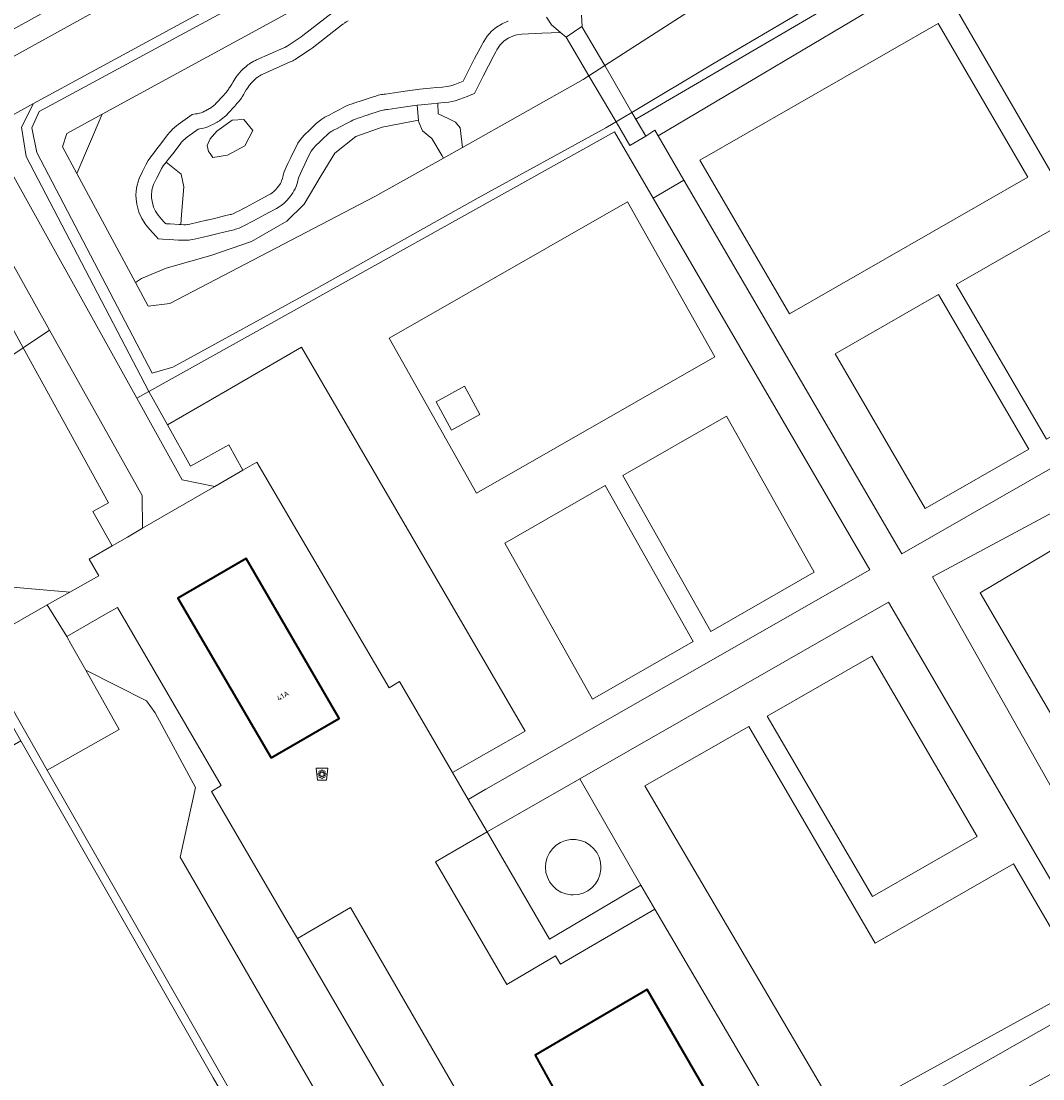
# Model space of a CAD drawing. Header units: metres. Extents: x 108651 to 109770, y 520801 to 521818.
# Tile 50 of 66: x 109122 to 109207, y 521329 to 521417. Entities that reach past the tile are written whole.
import ezdxf
from ezdxf.enums import TextEntityAlignment as Align

# ---------------------------------------------------------------- set-up
doc = ezdxf.new("R2010")
doc.units = ezdxf.units.M
for name, color, linetype, lineweight in [('B-WE-GR-BEPLANTING_CULTUUR_BOSPLANTSOEN-GV', 253, 'Continuous', 18), ('B-WE-GR-BEPLANTING_CULTUUR_HEESTERS-GV', 253, 'Continuous', 18), ('B-WE-GR-BEPLANTING_CULTUUR_ROOS-GV', 253, 'Continuous', 18), ('B-WE-GR-BEPLANTING_CULTUUR_VASTE PLANTENVAK-GV', 253, 'Continuous', 18), ('B-WE-GR-BLOEMBAK-S', 253, 'Continuous', 25), ('B-WE-GR-BOS_LOOF-GV', 253, 'Continuous', 13), ('B-WE-GR-GROENVOORZIENING-GV', 253, 'Continuous', 18), ('B-WE-KW-KUNSTWERK-GV', 253, 'Continuous', 18), ('B-WE-OG-BEBOUWING-GV', 253, 'Continuous', 35), ('B-WE-OG-BEBOUWING-T18', 253, 'Continuous', 18), ('B-WE-OG-TERREIN_CULTUURSCHEIDING-GV', 253, 'Continuous', 18), ('B-WE-OG-WATER_SLOOT-GV', 253, 'Continuous', 18), ('B-WE-VH-VERHARDING_GRASBETONSTEEN-GV', 253, 'Continuous', 18), ('B-WE-VH-VERHARDING_HALFVERHARDING_GRIND-GV', 253, 'Continuous', 18), ('B-WE-VH-VERHARDING_STRAATBAKSTEEN-GV', 253, 'Continuous', 18)]:
    doc.layers.add(name, color=color, linetype=linetype, lineweight=lineweight)
doc.styles.add('NLCS-ISO-M250-T18', font='NLCS-ISO.ttf', dxfattribs={"height": 0.45})

# ---------------------------------------------------------------- blocks, each defined once
blk = doc.blocks.new('SGR-BLOEMBAK-SO')
at = {"color": 0, "linetype": 'ByBlock', "lineweight": 18}
blk.add_lwpolyline([(-1.5, -2), (1.5, -2), (2, 2), (-2, 2)], close=True, dxfattribs=at)
for centre, radius in [((-1.05, 0), 0.35), ((-0.74, 0.74), 0.35), ((0, 0), 0.7), ((0, 1.05), 0.35), ((0.74, 0.74), 0.35), ((1.05, 0), 0.35), ((-0.74, -0.74), 0.35), ((0, -1.05), 0.35), ((0.74, -0.74), 0.35)]:
    blk.add_circle(centre, radius, dxfattribs=at)

msp = doc.modelspace()

# ---------------------------------------------------------------- linework, layer by layer
at = {"layer": 'B-WE-GR-BEPLANTING_CULTUUR_BOSPLANTSOEN-GV', "flags": 128}
for points in [[(109116.754, 521411.862), (109119.897, 521413.599), (109155.949, 521433.514), (109155.377, 521434.5), (109154.932, 521435.237), (109115.785, 521413.612)], [(109128.997, 521376.833), (109121.854, 521389.82), (109117.753, 521387.069), (109117.711, 521383.28), (109117.688, 521381.262), (109116.785, 521379.449), (109115.228, 521377.555), (109115.186, 521375.156), (109117.206, 521372.967), (109118.438, 521371.631), (109119.015, 521369.936), (109125.752, 521369.335), (109128.193, 521370.71), (109127.373, 521372.106), (109129.297, 521373.219), (109127.685, 521376.098)], [(109138.961, 521386.258), (109133.947, 521383.35), (109135.87, 521379.894), (109139.066, 521381.673), (109140.246, 521379.552), (109141.425, 521380.234), (109144.308, 521375.305), (109152.491, 521361.33), (109153.367, 521361.853), (109157.804, 521354.231), (109163.882, 521357.705), (109145.164, 521389.856)], [(109123.874, 521354.448), (109152.464, 521304.328), (109154.327, 521305.174), (109158.201, 521307.044), (109135, 521347.153), (109136.276, 521352.972), (109132.907, 521359.244), (109132.181, 521360.246), (109127.101, 521362.797), (109129.895, 521357.847)]]:
    msp.add_lwpolyline(points, close=True, dxfattribs=at)
at = {"layer": 'B-WE-GR-BEPLANTING_CULTUUR_HEESTERS-GV', "flags": 128}
for points in [[(109157.288, 521425.099), (109128.478, 521409.379), (109126.348, 521404.404), (109131.263, 521395.28), (109131.764, 521395.624), (109133.815, 521396.469), (109137.556, 521397.544), (109140.966, 521398.715), (109143.943, 521400.419), (109145.395, 521401.845), (109146.811, 521404.231), (109147.945, 521406.112), (109149.7, 521407.495), (109151.918, 521408.292), (109154.957, 521408.877), (109154.845, 521410.135), (109153.469, 521409.934), (109152.386, 521409.776), (109152.266, 521409.758), (109152.16, 521409.743), (109152.082, 521409.731), (109151.988, 521409.713), (109151.919, 521409.697), (109151.76, 521409.652), (109151.484, 521409.561), (109150.883, 521409.365), (109150.648, 521409.288), (109150.392, 521409.205), (109150.097, 521409.108), (109149.877, 521409.037), (109149.751, 521408.996), (109149.669, 521408.967), (109149.58, 521408.931), (109149.461, 521408.875), (109149.318, 521408.801), (109148.917, 521408.591), (109148.466, 521408.354), (109148.084, 521408.154), (109147.846, 521408.029), (109147.755, 521407.981), (109147.652, 521407.92), (109147.533, 521407.841), (109147.427, 521407.761), (109147.298, 521407.65), (109147.007, 521407.372), (109146.693, 521407.072), (109146.359, 521406.753), (109146.166, 521406.544), (109145.969, 521406.265), (109145.811, 521405.959), (109145.59, 521405.496), (109145.444, 521405.192), (109145.195, 521404.672), (109145.075, 521404.42), (109144.947, 521404.109), (109144.894, 521403.925), (109144.855, 521403.77), (109144.801, 521403.583), (109144.704, 521403.316), (109144.62, 521403.126), (109144.53, 521402.95), (109144.44, 521402.793), (109144.306, 521402.589), (109144.132, 521402.363), (109143.913, 521402.121), (109143.679, 521401.905), (109143.47, 521401.742), (109143.29, 521401.619), (109143.061, 521401.484), (109142.051, 521400.943), (109141.139, 521400.454), (109140.854, 521400.301), (109140.545, 521400.136), (109140.271, 521399.99), (109139.928, 521399.837), (109139.746, 521399.771), (109139.644, 521399.74), (109139.513, 521399.704), (109139.138, 521399.613), (109138.19, 521399.387), (109137.508, 521399.224), (109136.815, 521399.059), (109136.064, 521398.883), (109135.86, 521398.849), (109135.741, 521398.834), (109135.557, 521398.819), (109135.402, 521398.814), (109135.3, 521398.814), (109135.238, 521398.816), (109134.849, 521398.838), (109134.076, 521398.886), (109133.528, 521398.92), (109133.157, 521398.943), (109133.024, 521399.094), (109132.687, 521399.476), (109132.467, 521399.725), (109132.129, 521400.115), (109131.787, 521400.626), (109131.543, 521401.166), (109131.375, 521401.828), (109131.313, 521402.254), (109131.298, 521402.618), (109131.344, 521403.17), (109131.399, 521403.445), (109131.571, 521403.977), (109131.859, 521404.574), (109132.133, 521405.121), (109132.328, 521405.493), (109132.53, 521405.8), (109132.6, 521405.891), (109132.672, 521405.984), (109132.968, 521406.366), (109133.461, 521407.002), (109133.692, 521407.301), (109133.972, 521407.662), (109134.117, 521407.846), (109134.237, 521407.986), (109134.364, 521408.119), (109134.513, 521408.26), (109134.687, 521408.406), (109134.843, 521408.521), (109136.012, 521409.343), (109136.024, 521409.345), (109136.139, 521409.366), (109136.295, 521409.394), (109136.415, 521409.416), (109136.496, 521409.433), (109136.622, 521409.463), (109136.752, 521409.503), (109136.888, 521409.554), (109137.035, 521409.62), (109137.13, 521409.669), (109137.443, 521409.84), (109137.472, 521409.857), (109137.579, 521409.922), (109137.702, 521410.006), (109137.765, 521410.054), (109137.852, 521410.125), (109137.923, 521410.19), (109137.998, 521410.263), (109138.049, 521410.318), (109138.605, 521410.927), (109138.79, 521411.13), (109138.879, 521411.231), (109138.976, 521411.355), (109139.042, 521411.45), (109139.086, 521411.518), (109139.218, 521411.733), (109139.313, 521411.888), (109139.431, 521412.081), (109139.517, 521412.223), (109139.6, 521412.357), (109139.718, 521412.53), (109139.814, 521412.657), (109139.984, 521412.855), (109140.09, 521412.966), (109140.289, 521413.166), (109140.395, 521413.267), (109140.49, 521413.352), (109140.572, 521413.42), (109140.673, 521413.499), (109140.779, 521413.577), (109140.834, 521413.614), (109140.981, 521413.708), (109141.04, 521413.743), (109141.174, 521413.817), (109141.226, 521413.844), (109141.307, 521413.884), (109141.4, 521413.926), (109143.689, 521414.935), (109143.766, 521414.97), (109143.836, 521415.006), (109143.882, 521415.031), (109143.918, 521415.051), (109143.96, 521415.076), (109144.044, 521415.129), (109145.142, 521415.86), (109145.278, 521415.958), (109147.724, 521417.851)], [(109152.464, 521304.328), (109123.874, 521354.448), (109117.922, 521364.882), (109115.624, 521368.912), (109115.017, 521368.552), (109120.423, 521359.075), (109121.662, 521356.903), (109137.765, 521328.673), (109138.261, 521327.804)]]:
    msp.add_lwpolyline(points, dxfattribs=at)
msp.add_lwpolyline([(109128.478, 521409.379), (109125.511, 521407.76), (109125.138, 521406.651), (109126.348, 521404.404)], close=True, dxfattribs=at)
at = {"layer": 'B-WE-GR-BEPLANTING_CULTUUR_ROOS-GV', "flags": 128}
msp.add_lwpolyline([(109167.911, 521343.981), (109168.34, 521344.021), (109168.754, 521344.139), (109169.14, 521344.332), (109169.483, 521344.593), (109169.772, 521344.912), (109169.997, 521345.279), (109170.15, 521345.682), (109170.227, 521346.106), (109170.236, 521346.305), (109170.196, 521346.734), (109170.077, 521347.149), (109169.884, 521347.534), (109169.624, 521347.877), (109169.304, 521348.166), (109168.937, 521348.391), (109168.535, 521348.544), (109168.111, 521348.621), (109167.68, 521348.618), (109167.257, 521348.536), (109166.857, 521348.377), (109166.493, 521348.146), (109166.177, 521347.853), (109165.922, 521347.507), (109165.734, 521347.119), (109165.621, 521346.703), (109165.587, 521346.306), (109165.627, 521345.876), (109165.746, 521345.462), (109165.938, 521345.077), (109166.199, 521344.734), (109166.518, 521344.445), (109166.886, 521344.22), (109167.288, 521344.066), (109167.712, 521343.99)], close=True, dxfattribs=at)
at = {"layer": 'B-WE-GR-BEPLANTING_CULTUUR_VASTE PLANTENVAK-GV', "flags": 128}
msp.add_lwpolyline([(109168.607, 521417.662), (109168.666, 521416.724), (109168.67, 521416.667), (109170.547, 521413.45), (109186.669, 521423.85)], dxfattribs=at)
for points in [[(109169.23, 521412.601), (109167.325, 521415.84), (109166.854, 521416.226), (109165.282, 521416.168), (109163.622, 521416.087), (109163.197, 521416.028), (109162.969, 521415.962), (109162.854, 521415.922), (109162.46, 521415.744), (109162.105, 521415.497), (109161.801, 521415.189), (109161.563, 521414.837), (109161.518, 521414.755), (109161.426, 521414.589), (109161.258, 521414.286), (109160.815, 521413.437), (109160.367, 521412.548), (109160.002, 521411.825), (109159.64, 521411.107), (109159.429, 521411.024), (109159.022, 521410.865), (109158.431, 521410.634), (109158.03, 521410.5), (109157.753, 521410.435), (109157.5, 521410.396), (109157.094, 521410.355), (109156.586, 521410.306), (109156.618, 521409.403), (109157.455, 521409.023), (109158.043, 521408.716), (109158.445, 521408.237), (109158.635, 521406.598), (109168.741, 521412.285)], [(109157.041, 521405.701), (109156.935, 521405.88), (109156.067, 521407.352), (109155.302, 521407.981), (109154.972, 521408.71), (109154.957, 521408.877), (109151.918, 521408.292), (109149.7, 521407.495), (109147.945, 521406.112), (109146.811, 521404.231), (109145.395, 521401.845), (109143.943, 521400.419), (109140.966, 521398.715), (109137.556, 521397.544), (109133.815, 521396.469), (109131.764, 521395.624), (109131.263, 521395.28), (109132.328, 521393.303), (109134.141, 521393.522), (109151.313, 521402.478)], [(109137.255, 521406.751), (109137.384, 521406.262), (109137.507, 521406.082), (109137.732, 521405.753), (109138.959, 521405.937), (109140.408, 521406.733), (109141.099, 521408.021), (109140.324, 521408.924), (109139.365, 521408.888), (109138.058, 521407.961), (109137.516, 521407.319), (109137.507, 521407.309), (109137.507, 521407.299)], [(109133.835, 521405.362), (109133.776, 521405.286), (109133.7, 521405.189), (109133.59, 521405.046), (109133.45, 521404.833), (109133.29, 521404.528), (109133.026, 521404.001), (109132.781, 521403.492), (109132.659, 521403.116), (109132.633, 521402.987), (109132.6, 521402.591), (109132.609, 521402.375), (109132.652, 521402.082), (109132.775, 521401.597), (109132.927, 521401.259), (109133.164, 521400.905), (109133.445, 521400.581), (109133.662, 521400.336), (109133.776, 521400.207), (109133.835, 521400.203), (109134.157, 521400.183), (109134.926, 521400.135), (109135.048, 521400.128), (109135.121, 521400.964), (109135.305, 521403.302), (109135.072, 521404.364)]]:
    msp.add_lwpolyline(points, close=True, dxfattribs=at)
at = {"layer": 'B-WE-GR-BOS_LOOF-GV', "flags": 128}
msp.add_lwpolyline([(109209.447, 521424.627), (109199.556, 521418.959), (109210.035, 521400.885), (109214.624, 521392.971), (109217.513, 521387.987), (109227.404, 521393.656)], close=True, dxfattribs=at)
at = {"layer": 'B-WE-GR-GROENVOORZIENING-GV', "flags": 128}
msp.add_lwpolyline([(109229.356, 521387.441), (109197.992, 521370.616), (109216.835, 521337.253)], dxfattribs=at)
msp.add_lwpolyline([(109210.818, 521354.183), (109201.996, 521369.295), (109210.677, 521374.458), (109219.5, 521359.345)], close=True, dxfattribs=at)
at = {"layer": 'B-WE-KW-KUNSTWERK-GV', "flags": 128}
for points in [[(109174.005, 521407.522), (109172.834, 521409.529), (109170.547, 521413.45), (109168.67, 521416.667), (109168.645, 521416.71), (109167.325, 521415.84), (109169.23, 521412.601), (109171.503, 521408.734), (109172.667, 521406.755)], [(109174.005, 521407.522), (109172.834, 521409.529), (109170.547, 521413.45), (109169.23, 521412.601), (109171.503, 521408.734), (109172.667, 521406.755)]]:
    msp.add_lwpolyline(points, close=True, dxfattribs=at)
at = {"layer": 'B-WE-OG-BEBOUWING-GV', "flags": 128}
for points in [[(109142.61, 521355.465), (109148.314, 521358.774), (109140.519, 521372.163), (109134.818, 521368.844)], [(109171.204, 521327.608), (109176.459, 521318.465), (109182.365, 521321.785), (109174.104, 521336.065), (109164.741, 521330.552), (109167.507, 521325.521)]]:
    msp.add_lwpolyline(points, close=True, dxfattribs=at)
at = {"layer": 'B-WE-OG-TERREIN_CULTUURSCHEIDING-GV', "flags": 128}
for points in [[(109110.009, 521429.773), (109109.156, 521427.989), (109114.478, 521418.377), (109113.459, 521417.813), (109115.785, 521413.612), (109154.932, 521435.237), (109146.769, 521448.756), (109145.962, 521449.341), (109145.204, 521449.586), (109144.52, 521449.623), (109143.925, 521449.459), (109143.084, 521448.978), (109123.798, 521438.403), (109109.328, 521430.434), (109109.197, 521430.161)], [(109159.286, 521427.758), (109155.949, 521433.514), (109119.897, 521413.599), (109116.754, 521411.862), (109118.819, 521408.132), (109122.731, 521410.26), (109156.3, 521428.519), (109157.428, 521426.684)], [(109215.963, 521386.984), (109207.547, 521382.16), (109199.99, 521395.118), (109208.406, 521399.941), (109210.035, 521400.885), (109199.556, 521418.959), (109209.447, 521424.627), (109210.748, 521425.373), (109210.744, 521425.38), (109209.277, 521427.91), (109204.767, 521425.233), (109203.364, 521424.4), (109175.014, 521407.574), (109177.188, 521403.846), (109195.431, 521372.565), (109219.343, 521386.27), (109228.607, 521391.58), (109227.404, 521393.656), (109217.513, 521387.987)], [(109173.159, 521408.972), (109202.419, 521426.082), (109202.154, 521426.554), (109190.084, 521419.756), (109179.726, 521413.646), (109172.834, 521409.529)], [(109173.159, 521408.972), (109174.005, 521407.522), (109174.74, 521408.044), (109175.014, 521407.574), (109203.364, 521424.4), (109202.419, 521426.082)], [(109186.032, 521392.651), (109178.526, 521405.522), (109198.481, 521416.959), (109205.988, 521404.088)], [(109186.032, 521392.651), (109205.988, 521404.088), (109198.481, 521416.959), (109178.526, 521405.522)], [(109132.384, 521386.159), (109122.105, 521405.827), (109121.708, 521408.288), (109122.731, 521410.26), (109118.819, 521408.132), (109119.226, 521407.398), (109131.36, 521385.591)], [(109154.845, 521410.135), (109154.957, 521408.877), (109154.972, 521408.71), (109155.302, 521407.981), (109156.067, 521407.352), (109156.935, 521405.88), (109157.041, 521405.701), (109158.635, 521406.598), (109158.445, 521408.237), (109158.043, 521408.716), (109157.455, 521409.023), (109156.618, 521409.403), (109156.586, 521410.306), (109156.057, 521410.254), (109155.203, 521410.171)], [(109137.255, 521406.751), (109137.507, 521407.299), (109137.507, 521407.309), (109137.516, 521407.319), (109138.058, 521407.961), (109139.365, 521408.888), (109140.324, 521408.924), (109141.099, 521408.021), (109140.408, 521406.733), (109138.959, 521405.937), (109137.732, 521405.753), (109137.507, 521406.082), (109137.384, 521406.262)], [(109138.961, 521386.258), (109145.164, 521389.856), (109163.882, 521357.705), (109157.804, 521354.231), (109159.11, 521351.988), (109160.596, 521352.832), (109192.746, 521371.211), (109174.597, 521402.335), (109171.358, 521407.89), (109139.444, 521390.076), (109132.384, 521386.159), (109133.947, 521383.35)], [(109113.909, 521403.783), (109114.117, 521403.603), (109114.798, 521402.004), (109117.577, 521397.46), (109120.309, 521392.608), (109120.791, 521391.752), (109121.854, 521389.82), (109124.058, 521391.299), (109115.176, 521407.163), (109114.199, 521407.55), (109113.228, 521407.675), (109112.574, 521407.585), (109111.831, 521407.14), (109110.009, 521406.051), (109107.004, 521404.255), (109108.541, 521401.459), (109113.253, 521403.946)], [(109172.463, 521402.047), (109179.775, 521389.065), (109159.82, 521377.627), (109152.508, 521390.61)], [(109159.82, 521377.627), (109179.775, 521389.065), (109172.463, 521402.047), (109152.508, 521390.61)], [(109215.963, 521386.984), (109213.015, 521392.038), (109208.406, 521399.941), (109199.99, 521395.118), (109207.547, 521382.16)], [(109197.396, 521376.342), (109189.839, 521389.3), (109198.515, 521394.273), (109206.072, 521381.315)], [(109197.396, 521376.342), (109206.072, 521381.315), (109198.515, 521394.273), (109189.839, 521389.3)], [(109156.438, 521385.292), (109158.812, 521386.588), (109160.107, 521384.214), (109157.733, 521382.919)], [(109156.438, 521385.292), (109157.733, 521382.919), (109160.107, 521384.214), (109158.812, 521386.588)], [(109180.743, 521384.086), (109188.104, 521371.016), (109179.428, 521366.043), (109172.067, 521379.113)], [(109179.428, 521366.043), (109188.104, 521371.016), (109180.743, 521384.086), (109172.067, 521379.113)], [(109177.953, 521365.198), (109169.537, 521360.374), (109162.176, 521373.444), (109170.592, 521378.268)], [(109169.537, 521360.374), (109177.953, 521365.198), (109170.592, 521378.268), (109162.176, 521373.444)], [(109210.818, 521354.183), (109219.5, 521359.345), (109210.677, 521374.458), (109201.996, 521369.295)], [(109123.874, 521354.448), (109129.895, 521357.847), (109127.101, 521362.797), (109125.885, 521364.954), (109125.508, 521365.621), (109123.867, 521368.273), (109117.922, 521364.882)], [(109144.814, 521340.347), (109143.968, 521341.797), (109137.636, 521352.656), (109138.423, 521353.152), (109129.739, 521368.069), (109128.953, 521367.604), (109125.508, 521365.621), (109125.885, 521364.954), (109127.101, 521362.797), (109132.181, 521360.246), (109132.907, 521359.244), (109136.276, 521352.972), (109135, 521347.153), (109158.201, 521307.044), (109162.9, 521309.333), (109162.568, 521309.902)], [(109192.911, 521363.983), (109201.727, 521348.866), (109192.961, 521343.848), (109184.145, 521358.965)], [(109192.961, 521343.848), (109201.727, 521348.866), (109192.911, 521363.983), (109184.145, 521358.965)], [(109190.282, 521325.235), (109210.703, 521336.45), (109204.791, 521346.587), (109193.206, 521339.955), (109182.626, 521358.096), (109173.914, 521353.109)], [(109138.91, 521326.666), (109138.261, 521327.804), (109137.765, 521328.673), (109121.662, 521356.903), (109105.511, 521347.554), (109119.59, 521323.231), (109120.786, 521321.132), (109122.967, 521317.359)], [(109173.571, 521344.805), (109168.47, 521353.716), (109160.695, 521349.265), (109161.315, 521348.2), (109165.933, 521340.268)], [(109167.911, 521343.981), (109167.712, 521343.99), (109167.288, 521344.066), (109166.886, 521344.22), (109166.518, 521344.445), (109166.199, 521344.734), (109165.938, 521345.077), (109165.746, 521345.462), (109165.627, 521345.876), (109165.587, 521346.306), (109165.621, 521346.703), (109165.734, 521347.119), (109165.922, 521347.507), (109166.177, 521347.853), (109166.493, 521348.146), (109166.857, 521348.377), (109167.257, 521348.536), (109167.68, 521348.618), (109168.111, 521348.621), (109168.535, 521348.544), (109168.937, 521348.391), (109169.304, 521348.166), (109169.624, 521347.877), (109169.884, 521347.534), (109170.077, 521347.149), (109170.196, 521346.734), (109170.236, 521346.305), (109170.227, 521346.106), (109170.15, 521345.682), (109169.997, 521345.279), (109169.772, 521344.912), (109169.483, 521344.593), (109169.14, 521344.332), (109168.754, 521344.139), (109168.34, 521344.021)], [(109191.229, 521323.622), (109210.924, 521334.837), (109210.98, 521334.887), (109211.064, 521334.965), (109211.145, 521335.046), (109211.223, 521335.13), (109211.298, 521335.217), (109211.37, 521335.306), (109210.703, 521336.45), (109190.282, 521325.235)]]:
    msp.add_lwpolyline(points, close=True, dxfattribs=at)
for points in [[(109156.3, 521428.519), (109122.731, 521410.26), (109121.708, 521408.288), (109122.105, 521405.827), (109132.384, 521386.159), (109139.444, 521390.076), (109171.358, 521407.89), (109174.597, 521402.335), (109177.188, 521403.846), (109175.014, 521407.574), (109174.74, 521408.044), (109174.005, 521407.522), (109173.159, 521408.972), (109172.834, 521409.529), (109170.644, 521408.22), (109159.947, 521402.375), (109146.408, 521394.779), (109134.381, 521388.192), (109132.664, 521387.672), (109122.993, 521406.159), (109122.572, 521408.245), (109123.2, 521409.595), (109155.95, 521427.335)], [(109149.074, 521417.19), (109149.025, 521417.166), (109148.963, 521417.132), (109148.91, 521417.102), (109148.866, 521417.076), (109148.818, 521417.045), (109148.795, 521417.03), (109148.744, 521416.994), (109148.692, 521416.956), (109148.626, 521416.905), (109148.52, 521416.823), (109146.054, 521414.915), (109145.881, 521414.791), (109144.751, 521414.038), (109144.637, 521413.966), (109144.57, 521413.927), (109144.512, 521413.894), (109144.439, 521413.854), (109144.332, 521413.8), (109144.224, 521413.75), (109141.932, 521412.74), (109141.863, 521412.709), (109141.81, 521412.682), (109141.786, 521412.67), (109141.686, 521412.615), (109141.662, 521412.601), (109141.552, 521412.53), (109141.529, 521412.515), (109141.456, 521412.462), (109141.39, 521412.409), (109141.34, 521412.368), (109141.278, 521412.313), (109141.2, 521412.238), (109141.02, 521412.057), (109140.948, 521411.983), (109140.827, 521411.841), (109140.773, 521411.77), (109140.691, 521411.65), (109140.625, 521411.543), (109140.539, 521411.402), (109140.421, 521411.209), (109140.326, 521411.053), (109140.188, 521410.829), (109140.124, 521410.729), (109140.022, 521410.581), (109139.879, 521410.4), (109139.758, 521410.263), (109139.565, 521410.051), (109139.003, 521409.434), (109138.927, 521409.354), (109138.815, 521409.244), (109138.702, 521409.141), (109138.573, 521409.035), (109138.463, 521408.952), (109138.283, 521408.828), (109138.138, 521408.741), (109138.085, 521408.709), (109137.741, 521408.522), (109137.602, 521408.449), (109137.382, 521408.351), (109137.169, 521408.271), (109136.967, 521408.21), (109136.78, 521408.164), (109136.52, 521408.111), (109135.604, 521407.467), (109135.492, 521407.384), (109135.377, 521407.287), (109135.281, 521407.197), (109135.2, 521407.113), (109135.122, 521407.021), (109134.998, 521406.863), (109134.72, 521406.504), (109134.488, 521406.205), (109133.995, 521405.569), (109133.835, 521405.362), (109135.072, 521404.364), (109135.305, 521403.302), (109135.121, 521400.964), (109135.048, 521400.128), (109135.301, 521400.114), (109135.381, 521400.114), (109135.483, 521400.117), (109135.61, 521400.128), (109135.674, 521400.135), (109135.808, 521400.158), (109136.516, 521400.324), (109137.206, 521400.488), (109137.255, 521400.5), (109137.888, 521400.651), (109138.834, 521400.877), (109139.187, 521400.962), (109139.278, 521400.987), (109139.334, 521401.005), (109139.443, 521401.044), (109139.7, 521401.159), (109139.934, 521401.283), (109140.24, 521401.447), (109140.525, 521401.6), (109141.437, 521402.088), (109142.424, 521402.618), (109142.593, 521402.717), (109142.702, 521402.792), (109142.836, 521402.897), (109142.99, 521403.038), (109143.134, 521403.197), (109143.245, 521403.342), (109143.333, 521403.475), (109143.388, 521403.571), (109143.445, 521403.684), (109143.497, 521403.801), (109143.565, 521403.987), (109143.6, 521404.11), (109143.639, 521404.262), (109143.717, 521404.536), (109143.886, 521404.948), (109144.022, 521405.233), (109144.271, 521405.753), (109144.417, 521406.057), (109144.647, 521406.538), (109144.855, 521406.941), (109145.153, 521407.364), (109145.432, 521407.666), (109145.795, 521408.012), (109146.109, 521408.312), (109146.424, 521408.613), (109146.61, 521408.773), (109146.78, 521408.902), (109146.96, 521409.022), (109147.12, 521409.116), (109147.239, 521409.179), (109147.481, 521409.306), (109147.863, 521409.506), (109148.314, 521409.742), (109148.715, 521409.952), (109148.886, 521410.042), (109149.062, 521410.123), (109149.203, 521410.181), (109149.332, 521410.227), (109149.477, 521410.274), (109149.694, 521410.344), (109149.988, 521410.44), (109150.245, 521410.524), (109150.48, 521410.601), (109151.08, 521410.796), (109151.379, 521410.895), (109151.592, 521410.956), (109151.715, 521410.984), (109151.862, 521411.013), (109151.972, 521411.029), (109152.078, 521411.045), (109152.198, 521411.062), (109153.281, 521411.22), (109154.238, 521411.36), (109154.686, 521411.425), (109155.074, 521411.464), (109155.931, 521411.548), (109156.46, 521411.6), (109156.966, 521411.649), (109157.335, 521411.686), (109157.507, 521411.713), (109157.676, 521411.752), (109157.987, 521411.857), (109158.548, 521412.076), (109158.703, 521412.136), (109158.841, 521412.41), (109159.206, 521413.133), (109159.658, 521414.03), (109160.113, 521414.901), (109160.288, 521415.218), (109160.38, 521415.384), (109160.424, 521415.464), (109160.719, 521415.916), (109161.077, 521416.32), (109161.491, 521416.666), (109161.952, 521416.947), (109162.448, 521417.157), (109162.48, 521417.168)], [(109364.676, 521416.012), (109276.377, 521366.746), (109188.916, 521318.499), (109190.994, 521314.734), (109192.048, 521315.316), (109191.843, 521315.664), (109190.966, 521317.157), (109205.085, 521325.547), (109250.699, 521351.174), (109252.461, 521352.163), (109256.758, 521354.578), (109269.131, 521361.529), (109269.159, 521361.544), (109269.816, 521361.042), (109271.11, 521360.259), (109272.154, 521360.174), (109273.753, 521360.716), (109275.292, 521361.759), (109276.314, 521362.504), (109276.456, 521363.581), (109276.133, 521365.462), (109276.864, 521365.873), (109369.046, 521416.875)], [(109117.753, 521387.069), (109121.854, 521389.82), (109120.791, 521391.752)], [(109117.922, 521364.882), (109123.867, 521368.273), (109125.752, 521369.335), (109119.015, 521369.936)], [(109211.889, 521338.387), (109194.32, 521368.514), (109168.47, 521353.716), (109173.571, 521344.805), (109174.752, 521342.794), (109187.318, 521321.395)], [(109190.282, 521325.235), (109173.914, 521353.109), (109182.626, 521358.096), (109193.206, 521339.955), (109204.791, 521346.587), (109210.703, 521336.45)]]:
    msp.add_lwpolyline(points, dxfattribs=at)
at = {"layer": 'B-WE-OG-WATER_SLOOT-GV', "flags": 128}
msp.add_lwpolyline([(109172.834, 521409.529), (109179.726, 521413.646), (109190.084, 521419.756), (109202.154, 521426.554), (109199.589, 521431.119), (109194.807, 521428.525), (109186.669, 521423.85), (109170.547, 521413.45)], close=True, dxfattribs=at)
msp.add_lwpolyline([(109155.95, 521427.335), (109123.2, 521409.595), (109122.572, 521408.245), (109122.993, 521406.159), (109132.664, 521387.672), (109134.381, 521388.192), (109146.408, 521394.779), (109159.947, 521402.375), (109170.644, 521408.22), (109172.834, 521409.529), (109170.547, 521413.45), (109169.23, 521412.601), (109168.741, 521412.285), (109158.635, 521406.598), (109157.041, 521405.701), (109151.313, 521402.478), (109134.141, 521393.522), (109132.328, 521393.303), (109131.263, 521395.28), (109126.348, 521404.404), (109125.138, 521406.651), (109125.511, 521407.76), (109128.478, 521409.379), (109157.288, 521425.099)], dxfattribs=at)
at = {"layer": 'B-WE-VH-VERHARDING_GRASBETONSTEEN-GV', "flags": 128}
for points in [[(109131.818, 521377.44), (109124.058, 521391.299), (109121.854, 521389.82), (109128.997, 521376.833), (109127.685, 521376.098), (109129.297, 521373.219), (109130.577, 521373.959), (109131.84, 521374.69)], [(109132.384, 521386.159), (109131.36, 521385.591), (109132.934, 521382.762), (109135.163, 521378.757), (109137.895, 521378.192), (109140.246, 521379.552), (109139.066, 521381.673), (109135.87, 521379.894), (109133.947, 521383.35)]]:
    msp.add_lwpolyline(points, close=True, dxfattribs=at)
at = {"layer": 'B-WE-VH-VERHARDING_HALFVERHARDING_GRIND-GV', "flags": 128}
for points in [[(109147.724, 521417.851), (109145.278, 521415.958), (109145.142, 521415.86), (109144.044, 521415.129), (109143.96, 521415.076), (109143.918, 521415.051), (109143.882, 521415.031), (109143.836, 521415.006), (109143.766, 521414.97), (109143.689, 521414.935), (109141.4, 521413.926), (109141.307, 521413.884), (109141.226, 521413.844), (109141.174, 521413.817), (109141.04, 521413.743), (109140.981, 521413.708), (109140.834, 521413.614), (109140.779, 521413.577), (109140.673, 521413.499), (109140.572, 521413.42), (109140.49, 521413.352), (109140.395, 521413.267), (109140.289, 521413.166), (109140.09, 521412.966), (109139.984, 521412.855), (109139.814, 521412.657), (109139.718, 521412.53), (109139.6, 521412.357), (109139.517, 521412.223), (109139.431, 521412.081), (109139.313, 521411.888), (109139.218, 521411.733), (109139.086, 521411.518), (109139.042, 521411.45), (109138.976, 521411.355), (109138.879, 521411.231), (109138.79, 521411.13), (109138.605, 521410.927), (109138.049, 521410.318), (109137.998, 521410.263), (109137.923, 521410.19), (109137.852, 521410.125), (109137.765, 521410.054), (109137.702, 521410.006), (109137.579, 521409.922), (109137.472, 521409.857), (109137.443, 521409.84), (109137.13, 521409.669), (109137.035, 521409.62), (109136.888, 521409.554), (109136.752, 521409.503), (109136.622, 521409.463), (109136.496, 521409.433), (109136.415, 521409.416), (109136.295, 521409.394), (109136.139, 521409.366), (109136.024, 521409.345), (109136.012, 521409.343), (109134.843, 521408.521), (109134.687, 521408.406), (109134.513, 521408.26), (109134.364, 521408.119), (109134.237, 521407.986), (109134.117, 521407.846), (109133.972, 521407.662), (109133.692, 521407.301), (109133.461, 521407.002), (109132.968, 521406.366), (109132.672, 521405.984), (109132.6, 521405.891), (109132.53, 521405.8), (109132.328, 521405.493), (109132.133, 521405.121), (109131.859, 521404.574), (109131.571, 521403.977), (109131.399, 521403.445), (109131.344, 521403.17), (109131.298, 521402.618), (109131.313, 521402.254), (109131.375, 521401.828), (109131.543, 521401.166), (109131.787, 521400.626), (109132.129, 521400.115), (109132.467, 521399.725), (109132.687, 521399.476), (109133.024, 521399.094), (109133.157, 521398.943), (109133.528, 521398.92), (109134.076, 521398.886), (109134.849, 521398.838), (109135.238, 521398.816), (109135.3, 521398.814), (109135.402, 521398.814), (109135.557, 521398.819), (109135.741, 521398.834), (109135.86, 521398.849), (109136.064, 521398.883), (109136.815, 521399.059), (109137.508, 521399.224), (109138.19, 521399.387), (109139.138, 521399.613), (109139.513, 521399.704), (109139.644, 521399.74), (109139.746, 521399.771), (109139.928, 521399.837), (109140.271, 521399.99), (109140.545, 521400.136), (109140.854, 521400.301), (109141.139, 521400.454), (109142.051, 521400.943), (109143.061, 521401.484), (109143.29, 521401.619), (109143.47, 521401.742), (109143.679, 521401.905), (109143.913, 521402.121), (109144.132, 521402.363), (109144.306, 521402.589), (109144.44, 521402.793), (109144.53, 521402.95), (109144.62, 521403.126), (109144.704, 521403.316), (109144.801, 521403.583), (109144.855, 521403.77), (109144.894, 521403.925), (109144.947, 521404.109), (109145.075, 521404.42), (109145.195, 521404.672), (109145.444, 521405.192), (109145.59, 521405.496), (109145.811, 521405.959), (109145.969, 521406.265), (109146.166, 521406.544), (109146.359, 521406.753), (109146.693, 521407.072), (109147.007, 521407.372), (109147.298, 521407.65), (109147.427, 521407.761), (109147.533, 521407.841), (109147.652, 521407.92), (109147.755, 521407.981), (109147.846, 521408.029), (109148.084, 521408.154), (109148.466, 521408.354), (109148.917, 521408.591), (109149.318, 521408.801), (109149.461, 521408.875), (109149.58, 521408.931), (109149.669, 521408.967), (109149.751, 521408.996), (109149.877, 521409.037), (109150.097, 521409.108), (109150.392, 521409.205), (109150.648, 521409.288), (109150.883, 521409.365), (109151.484, 521409.561), (109151.76, 521409.652), (109151.919, 521409.697), (109151.988, 521409.713), (109152.082, 521409.731), (109152.16, 521409.743), (109152.266, 521409.758), (109152.386, 521409.776), (109153.469, 521409.934), (109154.845, 521410.135), (109155.203, 521410.171), (109156.057, 521410.254), (109156.586, 521410.306), (109157.094, 521410.355), (109157.5, 521410.396), (109157.753, 521410.435), (109158.03, 521410.5), (109158.431, 521410.634), (109159.022, 521410.865), (109159.429, 521411.024), (109159.64, 521411.107), (109160.002, 521411.825), (109160.367, 521412.548), (109160.815, 521413.437), (109161.258, 521414.286), (109161.426, 521414.589), (109161.518, 521414.755), (109161.563, 521414.837), (109161.801, 521415.189), (109162.105, 521415.497), (109162.46, 521415.744), (109162.854, 521415.922), (109162.969, 521415.962), (109163.197, 521416.028), (109163.622, 521416.087), (109165.282, 521416.168), (109166.854, 521416.226), (109166.094, 521416.847), (109165.686, 521417.489)], [(109162.48, 521417.168), (109162.448, 521417.157), (109161.952, 521416.947), (109161.491, 521416.666), (109161.077, 521416.32), (109160.719, 521415.916), (109160.424, 521415.464), (109160.38, 521415.384), (109160.288, 521415.218), (109160.113, 521414.901), (109159.658, 521414.03), (109159.206, 521413.133), (109158.841, 521412.41), (109158.703, 521412.136), (109158.548, 521412.076), (109157.987, 521411.857), (109157.676, 521411.752), (109157.507, 521411.713), (109157.335, 521411.686), (109156.966, 521411.649), (109156.46, 521411.6), (109155.931, 521411.548), (109155.074, 521411.464), (109154.686, 521411.425), (109154.238, 521411.36), (109153.281, 521411.22), (109152.198, 521411.062), (109152.078, 521411.045), (109151.972, 521411.029), (109151.862, 521411.013), (109151.715, 521410.984), (109151.592, 521410.956), (109151.379, 521410.895), (109151.08, 521410.796), (109150.48, 521410.601), (109150.245, 521410.524), (109149.988, 521410.44), (109149.694, 521410.344), (109149.477, 521410.274), (109149.332, 521410.227), (109149.203, 521410.181), (109149.062, 521410.123), (109148.886, 521410.042), (109148.715, 521409.952), (109148.314, 521409.742), (109147.863, 521409.506), (109147.481, 521409.306), (109147.239, 521409.179), (109147.12, 521409.116), (109146.96, 521409.022), (109146.78, 521408.902), (109146.61, 521408.773), (109146.424, 521408.613), (109146.109, 521408.312), (109145.795, 521408.012), (109145.432, 521407.666), (109145.153, 521407.364), (109144.855, 521406.941), (109144.647, 521406.538), (109144.417, 521406.057), (109144.271, 521405.753), (109144.022, 521405.233), (109143.886, 521404.948), (109143.717, 521404.536), (109143.639, 521404.262), (109143.6, 521404.11), (109143.565, 521403.987), (109143.497, 521403.801), (109143.445, 521403.684), (109143.388, 521403.571), (109143.333, 521403.475), (109143.245, 521403.342), (109143.134, 521403.197), (109142.99, 521403.038), (109142.836, 521402.897), (109142.702, 521402.792), (109142.593, 521402.717), (109142.424, 521402.618), (109141.437, 521402.088), (109140.525, 521401.6), (109140.24, 521401.447), (109139.934, 521401.283), (109139.7, 521401.159), (109139.443, 521401.044), (109139.334, 521401.005), (109139.278, 521400.987), (109139.187, 521400.962), (109138.834, 521400.877), (109137.888, 521400.651), (109137.255, 521400.5), (109137.206, 521400.488), (109136.516, 521400.324), (109135.808, 521400.158), (109135.674, 521400.135), (109135.61, 521400.128), (109135.483, 521400.117), (109135.381, 521400.114), (109135.301, 521400.114), (109135.048, 521400.128), (109134.926, 521400.135), (109134.157, 521400.183), (109133.835, 521400.203), (109133.776, 521400.207), (109133.662, 521400.336), (109133.445, 521400.581), (109133.164, 521400.905), (109132.927, 521401.259), (109132.775, 521401.597), (109132.652, 521402.082), (109132.609, 521402.375), (109132.6, 521402.591), (109132.633, 521402.987), (109132.659, 521403.116), (109132.781, 521403.492), (109133.026, 521404.001), (109133.29, 521404.528), (109133.45, 521404.833), (109133.59, 521405.046), (109133.7, 521405.189), (109133.776, 521405.286), (109133.835, 521405.362), (109133.995, 521405.569), (109134.488, 521406.205), (109134.72, 521406.504), (109134.998, 521406.863), (109135.122, 521407.021), (109135.2, 521407.113), (109135.281, 521407.197), (109135.377, 521407.287), (109135.492, 521407.384), (109135.604, 521407.467), (109136.52, 521408.111), (109136.78, 521408.164), (109136.967, 521408.21), (109137.169, 521408.271), (109137.382, 521408.351), (109137.602, 521408.449), (109137.741, 521408.522), (109138.085, 521408.709), (109138.138, 521408.741), (109138.283, 521408.828), (109138.463, 521408.952), (109138.573, 521409.035), (109138.702, 521409.141), (109138.815, 521409.244), (109138.927, 521409.354), (109139.003, 521409.434), (109139.565, 521410.051), (109139.758, 521410.263), (109139.879, 521410.4), (109140.022, 521410.581), (109140.124, 521410.729), (109140.188, 521410.829), (109140.326, 521411.053), (109140.421, 521411.209), (109140.539, 521411.402), (109140.625, 521411.543), (109140.691, 521411.65), (109140.773, 521411.77), (109140.827, 521411.841), (109140.948, 521411.983), (109141.02, 521412.057), (109141.2, 521412.238), (109141.278, 521412.313), (109141.34, 521412.368), (109141.39, 521412.409), (109141.456, 521412.462), (109141.529, 521412.515), (109141.552, 521412.53), (109141.662, 521412.601), (109141.686, 521412.615), (109141.786, 521412.67), (109141.81, 521412.682), (109141.863, 521412.709), (109141.932, 521412.74), (109144.224, 521413.75), (109144.332, 521413.8), (109144.439, 521413.854), (109144.512, 521413.894), (109144.57, 521413.927), (109144.637, 521413.966), (109144.751, 521414.038), (109145.881, 521414.791), (109146.054, 521414.915), (109148.52, 521416.823), (109148.626, 521416.905), (109148.692, 521416.956), (109148.744, 521416.994), (109148.795, 521417.03), (109148.818, 521417.045), (109148.866, 521417.076), (109148.91, 521417.102), (109148.963, 521417.132), (109149.025, 521417.166), (109149.074, 521417.19)], [(109188.916, 521318.499), (109276.377, 521366.746), (109364.676, 521416.012)], [(109219.343, 521386.27), (109195.431, 521372.565), (109177.188, 521403.846), (109174.597, 521402.335), (109192.746, 521371.211), (109160.596, 521352.832), (109159.11, 521351.988), (109160.695, 521349.265), (109168.47, 521353.716), (109194.32, 521368.514), (109211.889, 521338.387)], [(109210.924, 521334.837), (109191.229, 521323.622)]]:
    msp.add_lwpolyline(points, dxfattribs=at)
msp.add_lwpolyline([(109229.356, 521387.441), (109232.252, 521389.126), (109234.026, 521390.138), (109255.132, 521402.179), (109271.616, 521374.306), (109272.363, 521372.691), (109272.181, 521369.961), (109271.613, 521368.842), (109270.097, 521367.584), (109250.607, 521356.485), (109250.408, 521356.372), (109245.813, 521353.756), (109240.793, 521350.897), (109238.758, 521349.738), (109216.835, 521337.253), (109197.992, 521370.616)], close=True, dxfattribs=at)
at = {"layer": 'B-WE-VH-VERHARDING_STRAATBAKSTEEN-GV', "flags": 128}
for points in [[(109165.686, 521417.489), (109166.094, 521416.847), (109166.854, 521416.226), (109167.325, 521415.84), (109169.23, 521412.601), (109170.547, 521413.45), (109168.67, 521416.667), (109168.666, 521416.724), (109168.607, 521417.662)], [(109115.176, 521407.163), (109124.058, 521391.299), (109131.818, 521377.44), (109131.84, 521374.69), (109137.895, 521378.192), (109135.163, 521378.757), (109132.934, 521382.762), (109131.36, 521385.591), (109119.226, 521407.398)], [(109187.318, 521321.395), (109174.752, 521342.794), (109166.839, 521338.188), (109166.439, 521338.875), (109162.346, 521336.491), (109156.374, 521346.749), (109160.695, 521349.265), (109159.11, 521351.988), (109157.804, 521354.231), (109153.367, 521361.853), (109152.491, 521361.33), (109144.308, 521375.305), (109141.425, 521380.234), (109140.246, 521379.552), (109137.895, 521378.192), (109131.84, 521374.69), (109130.577, 521373.959), (109129.297, 521373.219), (109127.373, 521372.106), (109128.193, 521370.71), (109125.752, 521369.335), (109123.867, 521368.273), (109125.508, 521365.621), (109128.953, 521367.604), (109129.739, 521368.069), (109138.423, 521353.152), (109137.636, 521352.656), (109143.968, 521341.797), (109144.814, 521340.347), (109149.252, 521342.929), (109166.899, 521312.409)]]:
    msp.add_lwpolyline(points, dxfattribs=at)
for points in [[(109140.519, 521372.163), (109148.314, 521358.774), (109142.61, 521355.465), (109134.818, 521368.844)], [(109173.571, 521344.805), (109165.933, 521340.268), (109161.315, 521348.2), (109160.695, 521349.265), (109156.374, 521346.749), (109162.346, 521336.491), (109166.439, 521338.875), (109166.839, 521338.188), (109174.752, 521342.794)], [(109144.814, 521340.347), (109162.568, 521309.902), (109166.899, 521312.409), (109149.252, 521342.929)], [(109171.204, 521327.608), (109167.507, 521325.521), (109164.741, 521330.552), (109174.104, 521336.065), (109182.365, 521321.785), (109176.459, 521318.465)]]:
    msp.add_lwpolyline(points, close=True, dxfattribs=at)

# ---------------------------------------------------------------- block references
at = {"layer": 'B-WE-GR-BLOEMBAK-S', "xscale": 0.25, "yscale": 0.25, "zscale": 0.25}
msp.add_blockref('SGR-BLOEMBAK-SO', (109146.879, 521354.097), dxfattribs=at)

# ---------------------------------------------------------------- texts
at = {"layer": 'B-WE-OG-BEBOUWING-T18', "style": 'NLCS-ISO-M250-T18'}
msp.add_text('41A', height=0.45, rotation=30.1, dxfattribs=at).set_placement((109143.597, 521360.662), align=Align.MIDDLE)

doc.saveas('drawing.dxf')
